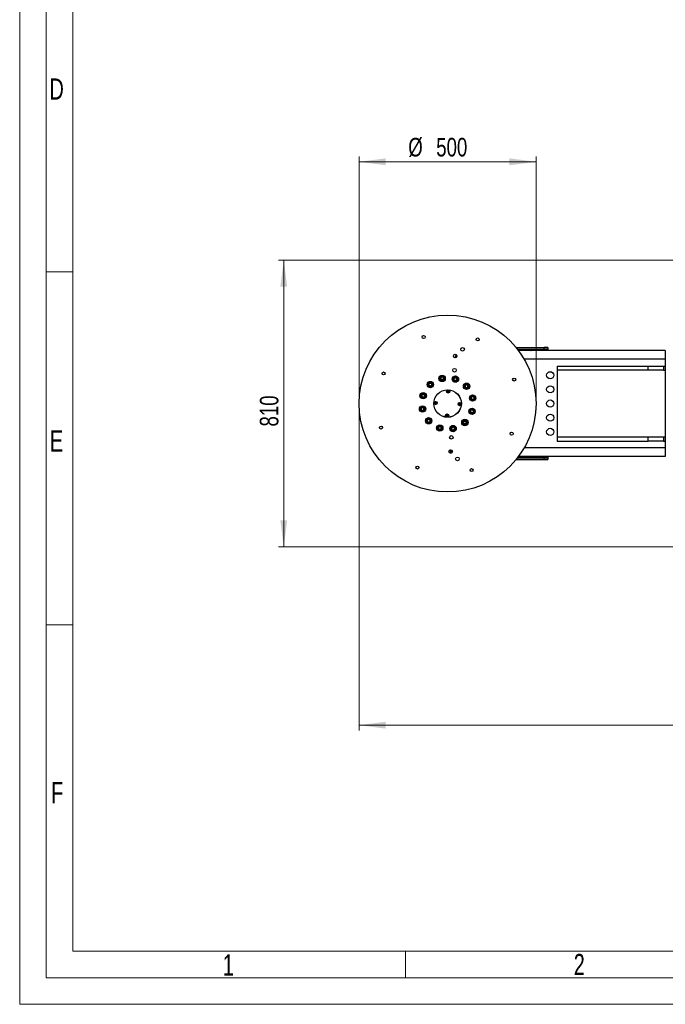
# Model space of a CAD drawing. Header units: millimetres. Extents: x 36 to 588, y 6 to 414.
# Tile 1 of 23: x 36 to 158, y 6 to 191. Entities that reach past the tile are written whole.
import ezdxf

# ---------------------------------------------------------------- set-up
doc = ezdxf.new("R2010")
doc.units = ezdxf.units.MM
doc.styles.add('SLDTEXTSTYLE0', font='TXT', dxfattribs={"width": 0.7})
doc.styles.add('SLDTEXTSTYLE1', font='TXT', dxfattribs={"width": 0.75})
doc.dimstyles.new('SLDDIMSTYLE0', dxfattribs={"dimtxt": 3.5, "dimasz": 5, "dimexe": 0, "dimexo": 0.0625, "dimgap": 0.875, "dimtad": 1, "dimlfac": 15, "dimrnd": 1e-09, "dimzin": 12, "dimdsep": 46, "dimtxsty": 'SLDTEXTSTYLE1', "dimsah": 1, "dimcen": 0.09, "dimadec": 0, "dimazin": 0, "dimtfac": 1, "dimtofl": 0, "dimtmove": 0, "dimatfit": 3, "dimfxl": 1, "dimtolj": 1, "dimtzin": 12, "dimarcsym": 0})
doc.dimstyles.new('SLDDIMSTYLE3', dxfattribs={"dimtxt": 3.5, "dimasz": 5, "dimexe": 0, "dimexo": 0.0625, "dimgap": 0.875, "dimtad": 0, "dimtih": 1, "dimtoh": 1, "dimlfac": 15, "dimrnd": 1e-09, "dimzin": 12, "dimdsep": 46, "dimtxsty": 'SLDTEXTSTYLE1', "dimsah": 1, "dimcen": 0.09, "dimadec": 0, "dimazin": 0, "dimtfac": 1, "dimtofl": 0, "dimtmove": 0, "dimatfit": 3, "dimfxl": 1, "dimtolj": 1, "dimtzin": 12, "dimarcsym": 0})

# ---------------------------------------------------------------- blocks, each defined once
blk = doc.blocks.new('*D9')
at = {"color": 7, "linetype": 'Continuous', "lineweight": 0}
for p, q in [((100.49, 117.68), (100.49, 57.08)), ((278.89, 117.68), (278.89, 57.08)), ((278.89, 58.08), (100.49, 58.08))]:
    blk.add_line(p, q, dxfattribs=at)
for points in [[(100.49, 58.08), (105.49, 57.43), (105.49, 58.73)], [(278.89, 58.08), (273.89, 58.73), (273.89, 57.43)]]:
    blk.add_solid(points, dxfattribs=at)
at = {"color": 7, "linetype": 'Continuous', "lineweight": 0, "insert": (191.97, 62.59), "char_height": 3.5, "attachment_point": 1, "style": 'SLDTEXTSTYLE1'}
blk.add_mtext('2676', dxfattribs=at)
blk = doc.blocks.new('*D10')
at = {"color": 7, "linetype": 'Continuous', "lineweight": 0}
for p, q in [((171.69, 145.68), (85.27, 145.68)), ((86.27, 145.68), (86.27, 91.68)), ((171.69, 91.68), (85.27, 91.68))]:
    blk.add_line(p, q, dxfattribs=at)
for points in [[(86.27, 145.68), (85.62, 140.68), (86.92, 140.68)], [(86.27, 91.68), (86.92, 96.68), (85.62, 96.68)]]:
    blk.add_solid(points, dxfattribs=at)
at = {"color": 7, "linetype": 'Continuous', "lineweight": 0, "insert": (81.76, 114.35), "char_height": 3.5, "attachment_point": 1, "rotation": 90, "style": 'SLDTEXTSTYLE1'}
blk.add_mtext('810', dxfattribs=at)
blk = doc.blocks.new('*D11')
at = {"color": 7, "linetype": 'Continuous', "lineweight": 0}
for p, q in [((100.49, 119.68), (100.49, 165.22)), ((133.82, 119.68), (133.82, 165.22)), ((100.49, 164.22), (133.82, 164.22))]:
    blk.add_line(p, q, dxfattribs=at)
for points in [[(100.49, 164.22), (105.49, 163.57), (105.49, 164.87)], [(133.82, 164.22), (128.82, 164.87), (128.82, 163.57)]]:
    blk.add_solid(points, dxfattribs=at)
at = {"color": 7, "linetype": 'Continuous', "lineweight": 0, "char_height": 3.5, "attachment_point": 1, "style": 'SLDTEXTSTYLE1'}
for s, insert in [('%%c', (109.74, 168.73)), ('500', (115.01, 168.73))]:
    blk.add_mtext(s, dxfattribs=dict(at, insert=insert))

msp = doc.modelspace()

# ---------------------------------------------------------------- linework, layer by layer
at = {"color": 7, "linetype": 'Continuous', "lineweight": 15}
for p, q in [((36.5, 5.5), (36.5, 414.5)), ((588.5, 5.5), (36.5, 5.5))]:
    msp.add_line(p, q, dxfattribs=at)
at = {"color": 1, "linetype": 'Continuous', "lineweight": 0}
for p, q in [((41.5, 10.5), (41.5, 409.5)), ((46.5, 15.5), (46.5, 404.5)), ((46.48311, 143.5), (41.5, 143.5)), ((46.48311, 77), (41.5, 77)), ((393.72473, 15.49913), (46.5, 15.5)), ((109.25, 15.5), (109.25, 10.5)), ((583.5, 10.5), (41.5, 10.5))]:
    msp.add_line(p, q, dxfattribs=at)
at = {"color": 7, "linetype": 'Continuous', "lineweight": 30}
for p, q in [((130.05298, 129.23804), (135.35625, 129.23804)), ((130.31884, 128.90465), (135.35625, 128.90465)), ((131.80291, 128.75261), (130.43554, 128.75261)), ((158.18959, 128.68094), (130.48959, 128.68094)), ((132.80145, 128.76481), (131.80291, 128.75261)), ((131.80291, 128.68094), (131.80291, 128.75261)), ((136.02292, 128.76481), (132.80145, 128.76481)), ((135.12292, 128.87567), (135.12292, 128.88149)), ((135.35625, 128.90465), (135.35625, 129.23804)), ((135.58959, 128.88149), (135.58959, 128.87567)), ((136.02292, 129.2264), (136.02292, 128.89302)), ((136.02292, 128.89302), (136.02292, 128.76481)), ((136.02292, 128.68094), (136.02292, 128.76481)), ((158.18959, 128.68094), (158.18959, 108.68094)), ((118.67686, 127.94242), (118.60735, 127.42806)), ((118.60735, 127.42806), (118.81664, 127.39076)), ((158.18959, 127.01428), (131.59001, 127.01428)), ((137.78768, 124.94761), (137.78768, 112.41428)), ((156.18983, 124.94761), (137.78768, 124.94761)), ((137.82292, 125.74761), (137.82292, 124.94761)), ((137.82292, 125.74761), (154.93013, 125.74761)), ((154.93013, 124.94761), (154.93013, 125.74761)), ((154.93013, 125.74761), (157.82292, 125.74761)), ((157.82292, 124.94761), (156.18983, 124.94761)), ((157.82292, 125.74761), (157.82292, 124.94761)), ((157.82292, 125.74761), (158.18959, 125.74761)), ((157.82292, 124.94761), (158.18959, 124.94761)), ((113.75865, 122.52421), (113.76185, 122.5292)), ((113.76185, 122.5292), (113.76777, 122.52892)), ((114.06351, 122.515), (114.06943, 122.51472)), ((114.06943, 122.51472), (114.07215, 122.50945)), ((115.85265, 123.26201), (115.85293, 123.26793)), ((115.85764, 123.25881), (115.85265, 123.26201)), ((115.86685, 123.56367), (115.86713, 123.56959)), ((115.86713, 123.56959), (115.8724, 123.57231)), ((116.11178, 123.09568), (116.1068, 123.09888)), ((116.11705, 123.09839), (116.11178, 123.09568)), ((116.13548, 123.70812), (116.14075, 123.71083)), ((116.14075, 123.71083), (116.14573, 123.70763)), ((116.3854, 123.23692), (116.38013, 123.2342)), ((116.38567, 123.24284), (116.3854, 123.23692)), ((116.39488, 123.5477), (116.39988, 123.5445)), ((116.39988, 123.5445), (116.3996, 123.53858)), ((118.31783, 123.30006), (118.32104, 123.30505)), ((118.32055, 123.2948), (118.31783, 123.30006)), ((118.45908, 123.02645), (118.45636, 123.03172)), ((118.465, 123.02617), (118.45908, 123.02645)), ((118.48096, 123.55421), (118.48416, 123.55919)), ((118.48416, 123.55919), (118.49008, 123.55891)), ((118.76666, 123.01197), (118.76074, 123.01225)), ((118.76986, 123.01696), (118.76666, 123.01197)), ((118.78583, 123.54499), (118.79175, 123.54471)), ((118.79175, 123.54471), (118.79446, 123.53944)), ((118.93299, 123.2711), (118.92979, 123.26611)), ((118.93028, 123.27636), (118.93299, 123.2711)), ((113.59552, 122.27007), (113.59872, 122.27506)), ((113.59824, 122.26481), (113.59552, 122.27007)), ((113.73676, 121.99646), (113.73405, 122.00173)), ((113.74268, 121.99618), (113.73676, 121.99646)), ((114.04435, 121.98198), (114.03843, 121.98226)), ((114.04755, 121.98696), (114.04435, 121.98198)), ((114.21068, 122.24111), (114.20747, 122.23612)), ((114.20796, 122.24637), (114.21068, 122.24111)), ((120.45729, 121.79285), (120.45757, 121.79877)), ((120.46227, 121.78965), (120.45729, 121.79285)), ((120.47149, 122.09451), (120.47177, 122.10043)), ((120.47177, 122.10043), (120.47704, 122.10315)), ((120.71642, 121.62652), (120.71143, 121.62972)), ((120.72168, 121.62924), (120.71642, 121.62652)), ((120.74012, 122.23896), (120.74538, 122.24168)), ((120.74538, 122.24168), (120.75037, 122.23848)), ((120.99003, 121.76777), (120.98477, 121.76505)), ((120.99031, 121.77369), (120.99003, 121.76777)), ((120.99953, 122.07855), (121.00452, 122.07535)), ((121.00452, 122.07535), (121.00423, 122.06943)), ((112.27801, 120.00885), (112.27829, 120.01477)), ((112.28299, 120.00565), (112.27801, 120.00885)), ((112.29221, 120.31051), (112.29249, 120.31643)), ((112.29249, 120.31643), (112.29776, 120.31915)), ((112.53714, 119.84252), (112.53215, 119.84572)), ((112.5424, 119.84524), (112.53714, 119.84252)), ((112.56084, 120.45496), (112.5661, 120.45768)), ((112.5661, 120.45768), (112.57109, 120.45448)), ((112.81075, 119.98377), (112.80548, 119.98105)), ((112.81102, 119.98969), (112.81075, 119.98377)), ((112.82024, 120.29455), (112.82523, 120.29135)), ((112.82523, 120.29135), (112.82495, 120.28543)), ((121.57098, 119.72542), (121.57419, 119.7304)), ((121.5737, 119.72015), (121.57098, 119.72542)), ((121.71223, 119.4518), (121.70951, 119.45707)), ((121.71815, 119.45153), (121.71223, 119.4518)), ((121.73412, 119.97956), (121.73732, 119.98455)), ((121.73732, 119.98455), (121.74324, 119.98427)), ((122.01981, 119.43732), (122.01389, 119.4376)), ((122.02302, 119.44231), (122.01981, 119.43732)), ((122.03898, 119.97034), (122.0449, 119.97006)), ((122.0449, 119.97006), (122.04761, 119.9648)), ((122.18614, 119.69645), (122.18294, 119.69146)), ((122.18343, 119.70172), (122.18614, 119.69645)), ((112.12637, 117.66543), (112.12957, 117.67042)), ((112.12908, 117.66017), (112.12637, 117.66543)), ((112.26761, 117.39182), (112.26489, 117.39709)), ((112.27353, 117.39154), (112.26761, 117.39182)), ((112.28949, 117.91958), (112.29269, 117.92456)), ((112.29269, 117.92456), (112.29861, 117.92429)), ((112.57519, 117.37734), (112.56927, 117.37762)), ((112.57839, 117.38233), (112.57519, 117.37734)), ((112.59436, 117.91036), (112.60028, 117.91008)), ((112.60028, 117.91008), (112.603, 117.90482)), ((112.74152, 117.63647), (112.73832, 117.63148)), ((112.73881, 117.64174), (112.74152, 117.63647)), ((121.48728, 117.07054), (121.48756, 117.07646)), ((121.49227, 117.06734), (121.48728, 117.07054)), ((121.50148, 117.3722), (121.50176, 117.37812)), ((121.50176, 117.37812), (121.50703, 117.38084)), ((121.74641, 116.90421), (121.74142, 116.90741)), ((121.75167, 116.90693), (121.74641, 116.90421)), ((121.77011, 117.51665), (121.77537, 117.51937)), ((121.77537, 117.51937), (121.78036, 117.51616)), ((122.02002, 117.04545), (122.01475, 117.04274)), ((122.0203, 117.05137), (122.02002, 117.04545)), ((122.02952, 117.35623), (122.0345, 117.35303)), ((122.0345, 117.35303), (122.03422, 117.34711)), ((113.30799, 115.28654), (113.30828, 115.29246)), ((113.31298, 115.28334), (113.30799, 115.28654)), ((113.3222, 115.5882), (113.32248, 115.59412)), ((113.32248, 115.59412), (113.32774, 115.59684)), ((113.56713, 115.12021), (113.56214, 115.12341)), ((113.57239, 115.12293), (113.56713, 115.12021)), ((113.59083, 115.73265), (113.59609, 115.73537)), ((113.59609, 115.73537), (113.60108, 115.73217)), ((113.84074, 115.26146), (113.83547, 115.25874)), ((113.84102, 115.26738), (113.84074, 115.26146)), ((113.85023, 115.57224), (113.85522, 115.56904)), ((113.85522, 115.56904), (113.85494, 115.56312)), ((120.10183, 115.12078), (120.10503, 115.12577)), ((120.10455, 115.11551), (120.10183, 115.12078)), ((120.26496, 115.37492), (120.26816, 115.37991)), ((120.26816, 115.37991), (120.27408, 115.37963)), ((120.56982, 115.36571), (120.57574, 115.36543)), ((120.57574, 115.36543), (120.57846, 115.36016)), ((120.71699, 115.09181), (120.71379, 115.08683)), ((120.71427, 115.09708), (120.71699, 115.09181)), ((115.37952, 114.09079), (115.38272, 114.09578)), ((115.38223, 114.08552), (115.37952, 114.09079)), ((115.52076, 113.81718), (115.51804, 113.82244)), ((115.52668, 113.8169), (115.52076, 113.81718)), ((115.54265, 114.34493), (115.54585, 114.34992)), ((115.54585, 114.34992), (115.55177, 114.34964)), ((115.82835, 113.80269), (115.82243, 113.80297)), ((115.83155, 113.80768), (115.82835, 113.80269)), ((115.84751, 114.33571), (115.85343, 114.33544)), ((115.85343, 114.33544), (115.85615, 114.33017)), ((115.99467, 114.06182), (115.99147, 114.05684)), ((115.99196, 114.06709), (115.99467, 114.06182)), ((117.91263, 113.81738), (117.91291, 113.8233)), ((117.91762, 113.81418), (117.91263, 113.81738)), ((117.92683, 114.11904), (117.92711, 114.12496)), ((117.92711, 114.12496), (117.93238, 114.12768)), ((118.17176, 113.65105), (118.16678, 113.65425)), ((118.17703, 113.65377), (118.17176, 113.65105)), ((118.19546, 114.26349), (118.20073, 114.26621)), ((118.20073, 114.26621), (118.20571, 114.26301)), ((118.44538, 113.7923), (118.44011, 113.78958)), ((118.44566, 113.79822), (118.44538, 113.7923)), ((118.45487, 114.10308), (118.45986, 114.09988)), ((118.45986, 114.09988), (118.45958, 114.09396)), ((120.24308, 114.84717), (120.24036, 114.85243)), ((120.249, 114.84689), (120.24308, 114.84717)), ((120.55066, 114.83268), (120.54473, 114.83296)), ((120.55386, 114.83767), (120.55066, 114.83268)), ((137.78768, 112.41428), (156.18983, 112.41428)), ((137.82292, 112.41428), (137.82292, 111.61428)), ((137.82292, 111.61428), (154.93013, 111.61428)), ((154.93013, 111.61428), (154.93013, 112.41428)), ((157.82292, 111.61428), (154.93013, 111.61428)), ((156.18983, 112.41428), (157.82292, 112.41428)), ((157.82292, 112.41428), (157.82292, 111.61428)), ((157.82292, 112.41428), (158.18959, 112.41428)), ((157.82292, 111.61428), (158.18959, 111.61428)), ((158.18959, 110.34761), (131.59001, 110.34761)), ((130.05298, 108.12385), (135.35625, 108.12385)), ((130.31884, 108.45723), (135.35625, 108.45723)), ((130.43554, 108.60928), (131.80291, 108.60928)), ((158.18959, 108.68094), (130.48959, 108.68094)), ((131.80291, 108.68094), (131.80291, 108.60928)), ((131.80291, 108.60928), (132.80145, 108.59707)), ((132.80145, 108.59707), (136.02292, 108.59707)), ((135.12292, 108.4804), (135.12292, 108.48622)), ((135.35625, 108.12385), (135.35625, 108.45723)), ((135.58959, 108.48622), (135.58959, 108.4804)), ((136.02292, 108.59707), (136.02292, 108.68094)), ((136.02292, 108.59707), (136.02292, 108.46887)), ((136.02292, 108.46887), (136.02292, 108.13548))]:
    msp.add_line(p, q, dxfattribs=at)
at = {"color": 7, "linetype": 'Continuous', "lineweight": 30, "flags": 128}
for points in [[(113.59872, 122.27506), (113.62479, 122.31568), (113.68142, 122.40389), (113.74018, 122.49543), (113.75865, 122.52421)], [(113.76777, 122.52892), (113.89755, 122.52281), (113.99659, 122.51815), (114.06351, 122.515)], [(114.07215, 122.50945), (114.13175, 122.394), (114.17723, 122.3059), (114.20796, 122.24637)], [(115.85293, 123.26793), (115.85904, 123.39771), (115.8637, 123.49675), (115.86685, 123.56367)], [(116.1068, 123.09888), (115.99745, 123.16906), (115.91402, 123.22262), (115.85764, 123.25881)], [(115.8724, 123.57231), (115.91529, 123.59445), (116.00843, 123.64253), (116.10509, 123.69243), (116.13548, 123.70812)], [(116.38013, 123.2342), (116.34974, 123.21852), (116.25308, 123.16862), (116.15994, 123.12053), (116.11705, 123.09839)], [(116.14573, 123.70763), (116.25508, 123.63745), (116.33851, 123.58389), (116.39488, 123.5477)], [(116.3996, 123.53858), (116.39349, 123.4088), (116.38882, 123.30976), (116.38567, 123.24284)], [(118.45636, 123.03172), (118.39676, 123.14717), (118.35128, 123.23527), (118.32055, 123.2948)], [(118.32104, 123.30505), (118.39122, 123.41439), (118.44478, 123.49783), (118.48096, 123.55421)], [(118.76074, 123.01225), (118.72658, 123.01385), (118.61792, 123.01897), (118.51321, 123.0239), (118.465, 123.02617)], [(118.49008, 123.55891), (118.5383, 123.55664), (118.643, 123.55171), (118.75166, 123.5466), (118.78583, 123.54499)], [(118.92979, 123.26611), (118.85961, 123.15677), (118.80605, 123.07333), (118.76986, 123.01696)], [(118.79446, 123.53944), (118.85406, 123.42399), (118.89954, 123.33589), (118.93028, 123.27636)], [(113.73405, 122.00173), (113.67445, 122.11718), (113.62897, 122.20528), (113.59824, 122.26481)], [(114.03843, 121.98226), (113.90864, 121.98837), (113.80961, 121.99303), (113.74268, 121.99618)], [(114.20747, 122.23612), (114.189, 122.20734), (114.13024, 122.1158), (114.07362, 122.02758), (114.04755, 121.98696)], [(117.21887, 121.03068), (117.19609, 120.99532), (117.17927, 120.96922), (117.16676, 120.94979)], [(117.16676, 120.94979), (117.18599, 120.91238), (117.20018, 120.88476), (117.21074, 120.86421)], [(117.21074, 120.86421), (117.25276, 120.86216), (117.28377, 120.86065), (117.30685, 120.85952)], [(117.31498, 121.02599), (117.27296, 121.02804), (117.24195, 121.02956), (117.21887, 121.03068)], [(117.35898, 120.94041), (117.33975, 120.97782), (117.32554, 121.00544), (117.31498, 121.02599)], [(120.45757, 121.79877), (120.46368, 121.92855), (120.46834, 122.02759), (120.47149, 122.09451)], [(120.71143, 121.62972), (120.68265, 121.64819), (120.59111, 121.70695), (120.50289, 121.76358), (120.46227, 121.78965)], [(120.47704, 122.10315), (120.59249, 122.16275), (120.68059, 122.20823), (120.74012, 122.23896)], [(120.98477, 121.76505), (120.86931, 121.70545), (120.78121, 121.65997), (120.72168, 121.62924)], [(120.75037, 122.23848), (120.79099, 122.2124), (120.8792, 122.15578), (120.97075, 122.09702), (120.99953, 122.07855)], [(121.00423, 122.06943), (120.99813, 121.93964), (120.99346, 121.8406), (120.99031, 121.77369)], [(112.27829, 120.01477), (112.28055, 120.06299), (112.28549, 120.16769), (112.2906, 120.27635), (112.29221, 120.31051)], [(112.53215, 119.84572), (112.42281, 119.91591), (112.33937, 119.96946), (112.28299, 120.00565)], [(112.29776, 120.31915), (112.41321, 120.37875), (112.5013, 120.42423), (112.56084, 120.45496)], [(112.80548, 119.98105), (112.69003, 119.92145), (112.60193, 119.87597), (112.5424, 119.84524)], [(112.57109, 120.45448), (112.68043, 120.38429), (112.76386, 120.33074), (112.82024, 120.29455)], [(112.82495, 120.28543), (112.82334, 120.25127), (112.81822, 120.14261), (112.8133, 120.0379), (112.81102, 119.98969)], [(114.8112, 118.83967), (114.80915, 118.79765), (114.80764, 118.76664), (114.80652, 118.74356)], [(114.80652, 118.74356), (114.84188, 118.72078), (114.86798, 118.70396), (114.8874, 118.69144)], [(114.89679, 118.88366), (114.85937, 118.86443), (114.83176, 118.85024), (114.8112, 118.83967)], [(114.8874, 118.69144), (114.92482, 118.71067), (114.95244, 118.72487), (114.97298, 118.73543)], [(114.97298, 118.73543), (114.97504, 118.77745), (114.97655, 118.80847), (114.97768, 118.83154)], [(121.70951, 119.45707), (121.69382, 119.48746), (121.64393, 119.58412), (121.59584, 119.67726), (121.5737, 119.72015)], [(121.57419, 119.7304), (121.64437, 119.83975), (121.69793, 119.92318), (121.73412, 119.97956)], [(122.01389, 119.4376), (121.88411, 119.44371), (121.78508, 119.44837), (121.71815, 119.45153)], [(121.74324, 119.98427), (121.87302, 119.97816), (121.97206, 119.97349), (122.03898, 119.97034)], [(122.18294, 119.69146), (122.11276, 119.58212), (122.0592, 119.49869), (122.02302, 119.44231)], [(122.04761, 119.9648), (122.06976, 119.92191), (122.11784, 119.82877), (122.16774, 119.73211), (122.18343, 119.70172)], [(112.26489, 117.39709), (112.24275, 117.43998), (112.19466, 117.53312), (112.14477, 117.62978), (112.12908, 117.66017)], [(112.12957, 117.67042), (112.19975, 117.77976), (112.25331, 117.8632), (112.28949, 117.91958)], [(112.56927, 117.37762), (112.43949, 117.38373), (112.34045, 117.38839), (112.27353, 117.39154)], [(112.29861, 117.92429), (112.4284, 117.91817), (112.52743, 117.91351), (112.59436, 117.91036)], [(112.73832, 117.63148), (112.66814, 117.52214), (112.61458, 117.4387), (112.57839, 117.38233)], [(112.603, 117.90482), (112.61868, 117.87443), (112.66858, 117.77777), (112.71667, 117.68462), (112.73881, 117.64174)], [(119.33953, 118.62645), (119.33747, 118.58444), (119.33596, 118.55342), (119.33483, 118.53034)], [(119.4251, 118.67044), (119.38769, 118.65121), (119.36007, 118.63702), (119.33953, 118.62645)], [(119.41572, 118.47822), (119.45314, 118.49746), (119.48075, 118.51165), (119.5013, 118.52221)], [(119.50599, 118.61832), (119.47063, 118.64111), (119.44453, 118.65793), (119.4251, 118.67044)], [(119.5013, 118.52221), (119.50335, 118.56423), (119.50486, 118.59525), (119.50599, 118.61832)], [(121.48756, 117.07646), (121.48917, 117.11062), (121.49428, 117.21928), (121.49921, 117.32399), (121.50148, 117.3722)], [(121.74142, 116.90741), (121.63208, 116.97759), (121.54864, 117.03115), (121.49227, 117.06734)], [(121.50703, 117.38084), (121.62248, 117.44044), (121.71058, 117.48592), (121.77011, 117.51665)], [(122.01475, 117.04274), (121.8993, 116.98314), (121.81121, 116.93766), (121.75167, 116.90693)], [(121.78036, 117.51616), (121.8897, 117.44598), (121.97314, 117.39242), (122.02952, 117.35623)], [(122.03422, 117.34711), (122.03196, 117.2989), (122.02702, 117.19419), (122.02191, 117.08553), (122.0203, 117.05137)], [(113.30828, 115.29246), (113.31438, 115.42225), (113.31905, 115.52128), (113.3222, 115.5882)], [(113.56214, 115.12341), (113.52152, 115.14948), (113.4333, 115.20611), (113.34176, 115.26487), (113.31298, 115.28334)], [(113.32774, 115.59684), (113.4432, 115.65644), (113.53129, 115.70192), (113.59083, 115.73265)], [(113.83547, 115.25874), (113.72002, 115.19914), (113.63192, 115.15366), (113.57239, 115.12293)], [(113.60108, 115.73217), (113.62986, 115.71369), (113.7214, 115.65493), (113.80962, 115.59831), (113.85023, 115.57224)], [(113.85494, 115.56312), (113.84883, 115.43333), (113.84417, 115.3343), (113.84102, 115.26738)], [(116.95353, 116.42148), (116.97276, 116.38406), (116.98697, 116.35645), (116.99753, 116.3359)], [(116.99753, 116.3359), (117.03954, 116.33385), (117.07055, 116.33233), (117.09363, 116.3312)], [(117.10176, 116.49767), (117.05975, 116.49972), (117.02874, 116.50124), (117.00566, 116.50237)], [(117.09363, 116.3312), (117.11642, 116.36657), (117.13324, 116.39267), (117.14575, 116.41209)], [(117.14575, 116.41209), (117.12652, 116.44951), (117.11233, 116.47712), (117.10176, 116.49767)], [(120.24036, 114.85243), (120.18076, 114.96788), (120.13528, 115.05598), (120.10455, 115.11551)], [(120.10503, 115.12577), (120.1235, 115.15455), (120.18227, 115.24609), (120.23889, 115.3343), (120.26496, 115.37492)], [(120.27408, 115.37963), (120.40387, 115.37352), (120.5029, 115.36886), (120.56982, 115.36571)], [(120.71379, 115.08683), (120.68771, 115.04621), (120.63109, 114.95799), (120.57233, 114.86645), (120.55386, 114.83767)], [(120.57846, 115.36016), (120.63806, 115.24471), (120.68354, 115.15661), (120.71427, 115.09708)], [(115.51804, 113.82244), (115.45845, 113.93789), (115.41297, 114.02599), (115.38223, 114.08552)], [(115.38272, 114.09578), (115.4529, 114.20512), (115.50646, 114.28855), (115.54265, 114.34493)], [(115.82243, 113.80297), (115.77421, 113.80524), (115.6695, 113.81017), (115.56085, 113.81529), (115.52668, 113.8169)], [(115.55177, 114.34964), (115.58593, 114.34803), (115.69459, 114.34291), (115.7993, 114.33798), (115.84751, 114.33571)], [(115.99147, 114.05684), (115.92129, 113.94749), (115.86773, 113.86406), (115.83155, 113.80768)], [(115.85615, 114.33017), (115.91575, 114.21472), (115.96122, 114.12662), (115.99196, 114.06709)], [(117.91291, 113.8233), (117.91902, 113.95309), (117.92369, 114.05212), (117.92683, 114.11904)], [(118.16678, 113.65425), (118.05743, 113.72444), (117.974, 113.77799), (117.91762, 113.81418)], [(117.93238, 114.12768), (117.96277, 114.14337), (118.05943, 114.19327), (118.15257, 114.24135), (118.19546, 114.26349)], [(118.44011, 113.78958), (118.39722, 113.76744), (118.30408, 113.71936), (118.20741, 113.66946), (118.17703, 113.65377)], [(118.20571, 114.26301), (118.31506, 114.19283), (118.39849, 114.13927), (118.45487, 114.10308)], [(118.45958, 114.09396), (118.45347, 113.96417), (118.4488, 113.86514), (118.44566, 113.79822)], [(120.54473, 114.83296), (120.41496, 114.83907), (120.31592, 114.84374), (120.249, 114.84689)], [(117.99089, 109.85365), (117.70592, 109.83133), (117.44828, 109.81909)]]:
    msp.add_lwpolyline(points, dxfattribs=at)
at = {"color": 7, "linetype": 'Continuous', "lineweight": 30}
for centre, radius in [((117.15625, 118.68094), 16.66667), ((112.63883, 131.22569), 0.28333), ((122.83243, 130.74572), 0.28333), ((119.97302, 128.8931), 0.34), ((118.57845, 127.62395), 0.33333), ((105.09148, 124.35712), 0.28333), ((118.45303, 124.96023), 0.34), ((136.48959, 124.01428), 0.66667), ((113.9031, 122.25559), 0.6), ((113.9031, 122.25559), 0.53333), ((113.9031, 122.25559), 0.46667), ((116.12626, 123.40325), 0.6), ((116.12626, 123.40325), 0.53333), ((116.12626, 123.40325), 0.46667), ((118.62541, 123.28558), 0.6), ((118.62541, 123.28558), 0.53333), ((118.62541, 123.28558), 0.46667), ((120.7309, 121.9341), 0.6), ((120.7309, 121.9341), 0.53333), ((129.701, 123.19836), 0.28333), ((112.55162, 120.1501), 0.6), ((112.55162, 120.1501), 0.53333), ((112.55162, 120.1501), 0.46667), ((117.15625, 118.68094), 2.6), ((117.15625, 118.68094), 2.58333), ((117.26286, 120.9451), 0.306), ((117.26286, 120.9451), 0.26667), ((117.26286, 120.9451), 0.10104), ((117.26286, 120.9451), 0.0825), ((120.7309, 121.9341), 0.46667), ((136.48959, 121.34761), 0.66667), ((114.8921, 118.78755), 0.306), ((114.8921, 118.78755), 0.26667), ((114.8921, 118.78755), 0.10104), ((114.8921, 118.78755), 0.0825), ((119.42041, 118.57433), 0.306), ((119.42041, 118.57433), 0.26667), ((121.87857, 119.71093), 0.6), ((121.87857, 119.71093), 0.53333), ((121.87857, 119.71093), 0.46667), ((136.48959, 118.68094), 0.66667), ((112.43394, 117.65095), 0.6), ((112.43394, 117.65095), 0.53333), ((112.43394, 117.65095), 0.46667), ((119.42041, 118.57433), 0.10104), ((119.42041, 118.57433), 0.0825), ((121.76089, 117.21179), 0.6), ((121.76089, 117.21179), 0.53333), ((121.76089, 117.21179), 0.46667), ((113.58161, 115.42779), 0.6), ((113.58161, 115.42779), 0.53333), ((113.58161, 115.42779), 0.46667), ((117.04964, 116.41678), 0.306), ((117.04964, 116.41678), 0.26667), ((117.04964, 116.41678), 0.10104), ((117.04964, 116.41678), 0.0825), ((120.40941, 115.1063), 0.6), ((120.40941, 115.1063), 0.53333), ((120.40941, 115.1063), 0.46667), ((136.48959, 116.01428), 0.66667), ((104.61151, 114.16352), 0.28333), ((115.6871, 114.07631), 0.6), ((115.6871, 114.07631), 0.53333), ((115.6871, 114.07631), 0.46667), ((118.18625, 113.95863), 0.6), ((118.18625, 113.95863), 0.53333), ((118.18625, 113.95863), 0.46667), ((129.22103, 113.00477), 0.28333), ((136.48959, 113.34761), 0.66667), ((117.85727, 112.30759), 0.34), ((117.73185, 109.64387), 0.33333), ((119.00099, 108.2493), 0.34), ((111.48008, 106.61617), 0.28333), ((121.67368, 106.1362), 0.28333)]:
    msp.add_circle(centre, radius, dxfattribs=at)
for centre, radius, start, end in [((131.7847, 128.36909), 0.38394, 54.3137433, 87.2816193), ((135.35625, 123.82408), 5.06278, 87.3584297, 92.6415703), ((135.35625, 133.93307), 5.06278, 267.3584297, 272.6415703), ((113.9031, 122.25559), 0.305, 118.2684211, 176.3399441), ((113.9031, 122.25559), 0.26667, 87.3041826, 147.3041826), ((113.9031, 122.25559), 0.305, 58.2684211, 116.3399441), ((113.9031, 122.25559), 0.26667, 27.3041826, 87.3041826), ((113.9031, 122.25559), 0.305, 358.2684211, 56.3399441), ((116.12626, 123.40325), 0.305, 148.2684211, 206.3399441), ((116.12626, 123.40325), 0.305, 208.2684211, 266.3399441), ((116.12626, 123.40325), 0.26667, 177.3041826, 237.3041826), ((116.12626, 123.40325), 0.26667, 117.3041826, 177.3041826), ((116.12626, 123.40325), 0.305, 88.2684211, 146.3399441), ((116.12626, 123.40325), 0.26667, 237.3041826, 297.3041826), ((116.12626, 123.40325), 0.26667, 57.3041826, 117.3041826), ((116.12626, 123.40325), 0.305, 268.2684211, 326.3399441), ((116.12626, 123.40325), 0.305, 28.2684211, 86.3399441), ((116.12626, 123.40325), 0.26667, 297.3041826, 357.3041826), ((116.12626, 123.40325), 0.26667, 357.3041826, 57.3041826), ((116.12626, 123.40325), 0.305, 328.2684211, 26.3399441), ((118.62541, 123.28558), 0.305, 178.2684211, 236.3399441), ((118.62541, 123.28558), 0.305, 118.2684211, 176.3399441), ((118.62541, 123.28558), 0.26667, 147.3041826, 207.3041826), ((118.62541, 123.28558), 0.26667, 207.3041826, 267.3041826), ((118.62541, 123.28558), 0.26667, 87.3041826, 147.3041826), ((118.62541, 123.28558), 0.305, 238.2684211, 296.3399441), ((118.62541, 123.28558), 0.305, 58.2684211, 116.3399441), ((118.62541, 123.28558), 0.26667, 267.3041826, 327.3041826), ((118.62541, 123.28558), 0.26667, 27.3041826, 87.3041826), ((118.62541, 123.28558), 0.305, 298.2684211, 356.3399441), ((118.62541, 123.28558), 0.305, 358.2684211, 56.3399441), ((118.62541, 123.28558), 0.26667, 327.3041826, 27.3041826), ((113.9031, 122.25559), 0.305, 178.2684211, 236.3399441), ((113.9031, 122.25559), 0.26667, 147.3041826, 207.3041826), ((113.9031, 122.25559), 0.26667, 207.3041826, 267.3041826), ((113.9031, 122.25559), 0.305, 238.2684211, 296.3399441), ((113.9031, 122.25559), 0.26667, 267.3041826, 327.3041826), ((113.9031, 122.25559), 0.305, 298.2684211, 356.3399441), ((113.9031, 122.25559), 0.26667, 327.3041826, 27.3041826), ((120.7309, 121.9341), 0.305, 148.2684211, 206.3399441), ((120.7309, 121.9341), 0.305, 208.2684211, 266.3399441), ((120.7309, 121.9341), 0.26667, 177.3041826, 237.3041826), ((120.7309, 121.9341), 0.26667, 117.3041826, 177.3041826), ((120.7309, 121.9341), 0.305, 88.2684211, 146.3399441), ((120.7309, 121.9341), 0.26667, 237.3041826, 297.3041826), ((120.7309, 121.9341), 0.26667, 57.3041826, 117.3041826), ((120.7309, 121.9341), 0.305, 268.2684211, 326.3399441), ((120.7309, 121.9341), 0.305, 28.2684211, 86.3399441), ((120.7309, 121.9341), 0.26667, 297.3041826, 357.3041826), ((120.7309, 121.9341), 0.26667, 357.3041826, 57.3041826), ((120.7309, 121.9341), 0.305, 328.2684211, 26.3399441), ((112.55162, 120.1501), 0.305, 148.2684211, 206.3399441), ((112.55162, 120.1501), 0.305, 208.2684211, 266.3399441), ((112.55162, 120.1501), 0.26667, 177.3041826, 237.3041826), ((112.55162, 120.1501), 0.26667, 117.3041826, 177.3041826), ((112.55162, 120.1501), 0.305, 88.2684211, 146.3399441), ((112.55162, 120.1501), 0.26667, 237.3041826, 297.3041826), ((112.55162, 120.1501), 0.26667, 57.3041826, 117.3041826), ((112.55162, 120.1501), 0.305, 268.2684211, 326.3399441), ((112.55162, 120.1501), 0.305, 28.2684211, 86.3399441), ((112.55162, 120.1501), 0.26667, 297.3041826, 357.3041826), ((112.55162, 120.1501), 0.26667, 357.3041826, 57.3041826), ((112.55162, 120.1501), 0.305, 328.2684211, 26.3399441), ((121.87857, 119.71093), 0.305, 178.2684211, 236.3399441), ((121.87857, 119.71093), 0.305, 118.2684211, 176.3399441), ((121.87857, 119.71093), 0.26667, 147.3041826, 207.3041826), ((121.87857, 119.71093), 0.26667, 207.3041826, 267.3041826), ((121.87857, 119.71093), 0.26667, 87.3041826, 147.3041826), ((121.87857, 119.71093), 0.305, 238.2684211, 296.3399441), ((121.87857, 119.71093), 0.305, 58.2684211, 116.3399441), ((121.87857, 119.71093), 0.26667, 267.3041826, 327.3041826), ((121.87857, 119.71093), 0.26667, 27.3041826, 87.3041826), ((121.87857, 119.71093), 0.305, 298.2684211, 356.3399441), ((121.87857, 119.71093), 0.305, 358.2684211, 56.3399441), ((121.87857, 119.71093), 0.26667, 327.3041826, 27.3041826), ((112.43394, 117.65095), 0.305, 178.2684211, 236.3399441), ((112.43394, 117.65095), 0.305, 118.2684211, 176.3399441), ((112.43394, 117.65095), 0.26667, 147.3041826, 207.3041826), ((112.43394, 117.65095), 0.26667, 207.3041826, 267.3041826), ((112.43394, 117.65095), 0.26667, 87.3041826, 147.3041826), ((112.43394, 117.65095), 0.305, 238.2684211, 296.3399441), ((112.43394, 117.65095), 0.305, 58.2684211, 116.3399441), ((112.43394, 117.65095), 0.26667, 267.3041826, 327.3041826), ((112.43394, 117.65095), 0.26667, 27.3041826, 87.3041826), ((112.43394, 117.65095), 0.305, 298.2684211, 356.3399441), ((112.43394, 117.65095), 0.305, 358.2684211, 56.3399441), ((112.43394, 117.65095), 0.26667, 327.3041826, 27.3041826), ((121.76089, 117.21179), 0.305, 148.2684211, 206.3399441), ((121.76089, 117.21179), 0.305, 208.2684211, 266.3399441), ((121.76089, 117.21179), 0.26667, 177.3041826, 237.3041826), ((121.76089, 117.21179), 0.26667, 117.3041826, 177.3041826), ((121.76089, 117.21179), 0.305, 88.2684211, 146.3399441), ((121.76089, 117.21179), 0.26667, 237.3041826, 297.3041826), ((121.76089, 117.21179), 0.26667, 57.3041826, 117.3041826), ((121.76089, 117.21179), 0.305, 268.2684211, 326.3399441), ((121.76089, 117.21179), 0.305, 28.2684211, 86.3399441), ((121.76089, 117.21179), 0.26667, 297.3041826, 357.3041826), ((121.76089, 117.21179), 0.26667, 357.3041826, 57.3041826), ((121.76089, 117.21179), 0.305, 328.2684211, 26.3399441), ((113.58161, 115.42779), 0.305, 148.2684211, 206.3399441), ((113.58161, 115.42779), 0.305, 208.2684211, 266.3399441), ((113.58161, 115.42779), 0.26667, 177.3041826, 237.3041826), ((113.58161, 115.42779), 0.26667, 117.3041826, 177.3041826), ((113.58161, 115.42779), 0.305, 88.2684211, 146.3399441), ((113.58161, 115.42779), 0.26667, 237.3041826, 297.3041826), ((113.58161, 115.42779), 0.26667, 57.3041826, 117.3041826), ((113.58161, 115.42779), 0.305, 268.2684211, 326.3399441), ((113.58161, 115.42779), 0.305, 28.2684211, 86.3399441), ((113.58161, 115.42779), 0.26667, 297.3041826, 357.3041826), ((113.58161, 115.42779), 0.26667, 357.3041826, 57.3041826), ((113.58161, 115.42779), 0.305, 328.2684211, 26.3399441), ((120.40941, 115.1063), 0.305, 178.2684211, 236.3399441), ((120.40941, 115.1063), 0.305, 118.2684211, 176.3399441), ((120.40941, 115.1063), 0.26667, 147.3041826, 207.3041826), ((120.40941, 115.1063), 0.26667, 87.3041826, 147.3041826), ((120.40941, 115.1063), 0.305, 58.2684211, 116.3399441), ((120.40941, 115.1063), 0.26667, 27.3041826, 87.3041826), ((120.40941, 115.1063), 0.305, 298.2684211, 356.3399441), ((120.40941, 115.1063), 0.305, 358.2684211, 56.3399441), ((120.40941, 115.1063), 0.26667, 327.3041826, 27.3041826), ((115.6871, 114.07631), 0.305, 178.2684211, 236.3399441), ((115.6871, 114.07631), 0.305, 118.2684211, 176.3399441), ((115.6871, 114.07631), 0.26667, 147.3041826, 207.3041826), ((115.6871, 114.07631), 0.26667, 207.3041826, 267.3041826), ((115.6871, 114.07631), 0.26667, 87.3041826, 147.3041826), ((115.6871, 114.07631), 0.305, 238.2684211, 296.3399441), ((115.6871, 114.07631), 0.305, 58.2684211, 116.3399441), ((115.6871, 114.07631), 0.26667, 267.3041826, 327.3041826), ((115.6871, 114.07631), 0.26667, 27.3041826, 87.3041826), ((115.6871, 114.07631), 0.305, 298.2684211, 356.3399441), ((115.6871, 114.07631), 0.305, 358.2684211, 56.3399441), ((115.6871, 114.07631), 0.26667, 327.3041826, 27.3041826), ((118.18625, 113.95863), 0.305, 148.2684211, 206.3399441), ((118.18625, 113.95863), 0.305, 208.2684211, 266.3399441), ((118.18625, 113.95863), 0.26667, 177.3041826, 237.3041826), ((118.18625, 113.95863), 0.26667, 117.3041826, 177.3041826), ((118.18625, 113.95863), 0.305, 88.2684211, 146.3399441), ((118.18625, 113.95863), 0.26667, 237.3041826, 297.3041826), ((118.18625, 113.95863), 0.26667, 57.3041826, 117.3041826), ((118.18625, 113.95863), 0.305, 268.2684211, 326.3399441), ((118.18625, 113.95863), 0.305, 28.2684211, 86.3399441), ((118.18625, 113.95863), 0.26667, 297.3041826, 357.3041826), ((118.18625, 113.95863), 0.26667, 357.3041826, 57.3041826), ((118.18625, 113.95863), 0.305, 328.2684211, 26.3399441), ((120.40941, 115.1063), 0.26667, 207.3041826, 267.3041826), ((120.40941, 115.1063), 0.305, 238.2684211, 296.3399441), ((120.40941, 115.1063), 0.26667, 267.3041826, 327.3041826), ((117.82292, 109.48094), 0.21667, 7.9461124, 230.4638036), ((117.82292, 109.48094), 0.16667, 337.9981075, 260.4118084), ((131.7847, 108.99279), 0.38394, 272.7183807, 305.6862567), ((135.35625, 103.42882), 5.06278, 87.3584297, 92.6415703), ((135.35625, 113.5378), 5.06278, 267.3584297, 272.6415703)]:
    msp.add_arc(centre, radius, start, end, dxfattribs=at)
for centre, start_param, end_param in [((135.35625, 129.2264), 0, 1.570796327), ((135.35625, 128.89302), 0, 1.570796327), ((135.35625, 108.46887), 4.71238898, 6.283185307), ((135.35625, 108.13548), 4.71238898, 6.283185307)]:
    msp.add_ellipse(centre, major_axis=(0.66667, 0), ratio=0.017455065, start_param=start_param, end_param=end_param, dxfattribs=at)
for points, knots in [([(132.80145, 128.76481), (132.80154, 128.7648), (132.81188, 128.7638), (132.83293, 128.7527), (132.85882, 128.72428), (132.87582, 128.69106), (132.881, 128.68094)], [0, 0, 0, 0, 0.003675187, 0.4040420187, 0.8184288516, 1, 1, 1, 1]), ([(133.23523, 128.68094), (133.14265, 128.71067), (133.02777, 128.74755), (132.89999, 128.76015), (132.85004, 128.76353), (132.82141, 128.76452), (132.80365, 128.76478), (132.80192, 128.7648), (132.80145, 128.76481)], [0, 0, 0, 0, 0.644870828, 0.800198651, 0.8780817, 0.988085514, 0.996771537, 1, 1, 1, 1]), ([(117.30685, 120.85952), (117.31432, 120.8711), (117.32709, 120.89091), (117.34564, 120.91972), (117.35488, 120.93405), (117.35898, 120.94041)], [0, 0, 0, 0, 0.4391331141, 0.7513664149, 1, 1, 1, 1]), ([(114.97768, 118.83154), (114.9661, 118.839), (114.94628, 118.85177), (114.91748, 118.87033), (114.90314, 118.87957), (114.89679, 118.88366)], [0, 0, 0, 0, 0.4391339, 0.751364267, 1, 1, 1, 1]), ([(119.33483, 118.53034), (119.34641, 118.52288), (119.36623, 118.51012), (119.39503, 118.49156), (119.40936, 118.48232), (119.41572, 118.47822)], [0, 0, 0, 0, 0.4391339, 0.751364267, 1, 1, 1, 1]), ([(117.00566, 116.50237), (116.99819, 116.49079), (116.98542, 116.47097), (116.96687, 116.44217), (116.95763, 116.42783), (116.95353, 116.42148)], [0, 0, 0, 0, 0.4391331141, 0.7513664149, 1, 1, 1, 1]), ([(132.88108, 108.68094), (132.87616, 108.67132), (132.85912, 108.63797), (132.8332, 108.60933), (132.81188, 108.59809), (132.80154, 108.59708), (132.80145, 108.59707)], [0, 0, 0, 0, 0.172135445, 0.596428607, 0.996329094, 1, 1, 1, 1]), ([(132.80145, 108.59707), (132.80192, 108.59708), (132.80365, 108.5971), (132.82141, 108.59737), (132.85004, 108.59836), (132.89999, 108.60174), (133.02777, 108.61433), (133.14265, 108.65122), (133.23523, 108.68094)], [0, 0, 0, 0, 0.003228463, 0.011914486, 0.1219183, 0.199801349, 0.355129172, 1, 1, 1, 1])]:
    msp.add_open_spline(points, degree=3, knots=knots, dxfattribs=at)

# ---------------------------------------------------------------- texts
at = {"color": 1, "linetype": 'Continuous', "lineweight": 0, "char_height": 4, "attachment_point": 1, "style": 'SLDTEXTSTYLE0'}
for s, insert in [('D', (42.115, 179.92727)), ('E', (42.18918, 113.63808)), ('F', (42.42829, 47.36156)), ('1', (74.77788, 14.91101)), ('2', (140.92863, 14.9957))]:
    msp.add_mtext(s, dxfattribs=dict(at, insert=insert))

# ---------------------------------------------------------------- dimensions: what is measured, and where the dimension line sits
at = {"color": 7, "linetype": 'Continuous', "lineweight": 0}
dim = msp.add_linear_dim(base=(133.82292, 164.21983), p1=(100.48959, 118.68094), p2=(133.82292, 118.68094), text='%%c<>', dimstyle='SLDDIMSTYLE3', dxfattribs=at)
dim.commit()
dim.dimension.update_dxf_attribs({"geometry": '*D11', "text_midpoint": (116.25253, 164.21983), "dimtype": 160})
dim = msp.add_linear_dim(base=(86.26902, 91.68094), p1=(172.68959, 145.68094), p2=(172.68959, 91.68094), angle=90, dimstyle='SLDDIMSTYLE0', dxfattribs=at)
dim.commit()
dim.dimension.update_dxf_attribs({"geometry": '*D10', "text_midpoint": (86.26902, 118.23385), "dimtype": 160})
dim = msp.add_linear_dim(base=(100.48959, 58.08094), p1=(278.88959, 118.68094), p2=(100.48959, 118.68094), dimstyle='SLDDIMSTYLE0', dxfattribs=at)
dim.commit()
dim.dimension.update_dxf_attribs({"geometry": '*D9', "text_midpoint": (197.14366, 58.08094), "dimtype": 160})

doc.saveas('drawing.dxf')
